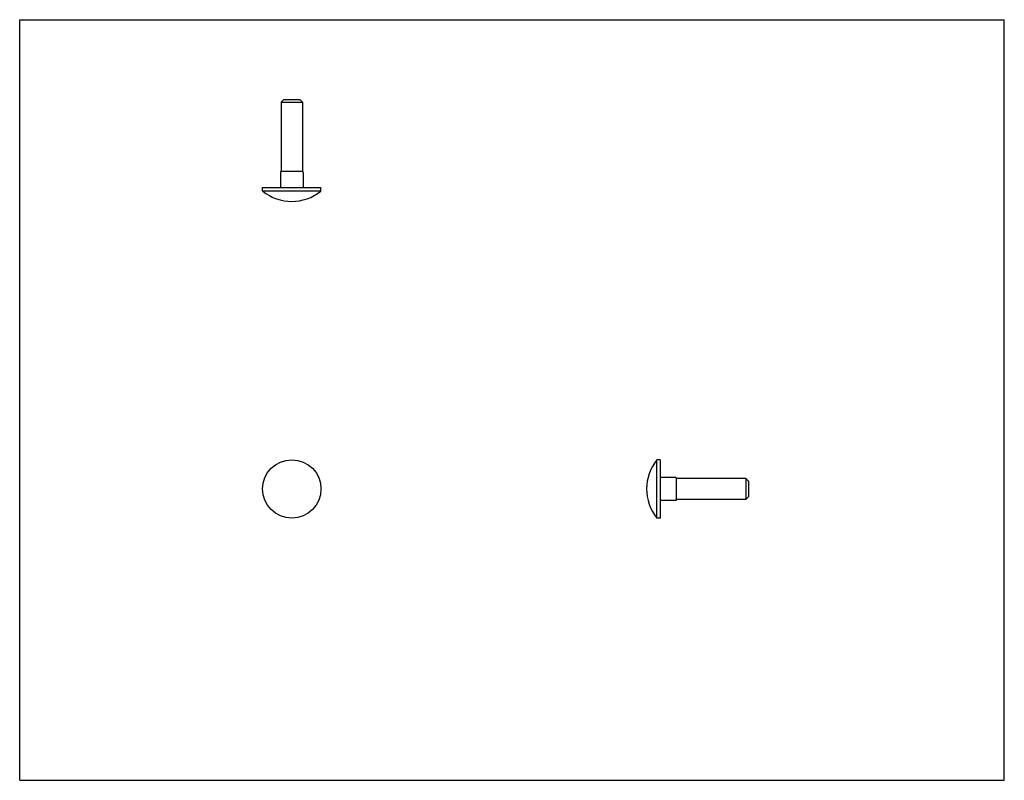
# Model space of a CAD drawing. Header units: inches. Extents: x 0 to 11, y 0 to 8.5.
import ezdxf

# ---------------------------------------------------------------- set-up
doc = ezdxf.new("R2010")
doc.units = ezdxf.units.IN
doc.header["$LTSCALE"] = 0.605
doc.header["$MEASUREMENT"] = 0
doc.layers.get('0').update_dxf_attribs({"linetype": 'CONTINUOUS'})

msp = doc.modelspace()

# ---------------------------------------------------------------- linework, layer by layer
at = {"color": 7, "linetype": 'CONTINUOUS'}
for p, q in [((0, 0), (0, 8.5)), ((0, 8.5), (11, 8.5)), ((11, 0), (11, 8.5)), ((2.952, 7.607), (2.922, 7.577)), ((2.952, 7.607), (3.128, 7.607)), ((3.128, 7.607), (3.158, 7.577)), ((2.922, 7.577), (2.922, 6.804)), ((2.922, 7.577), (3.158, 7.577)), ((3.158, 7.577), (3.158, 6.804)), ((2.914, 6.799), (2.913, 6.798)), ((2.913, 6.798), (2.913, 6.797)), ((2.913, 6.794), (2.913, 6.623)), ((2.915, 6.801), (2.914, 6.799)), ((2.916, 6.802), (2.915, 6.801)), ((2.918, 6.803), (2.916, 6.802)), ((2.919, 6.803), (2.918, 6.803)), ((2.921, 6.804), (2.919, 6.803)), ((2.922, 6.804), (2.921, 6.804)), ((3.158, 6.804), (2.922, 6.804)), ((3.16, 6.804), (3.158, 6.804)), ((3.161, 6.803), (3.16, 6.804)), ((3.163, 6.803), (3.161, 6.803)), ((3.164, 6.802), (3.163, 6.803)), ((3.165, 6.801), (3.164, 6.802)), ((3.166, 6.799), (3.165, 6.801)), ((3.167, 6.798), (3.166, 6.799)), ((3.167, 6.797), (3.167, 6.798)), ((3.168, 6.795), (3.167, 6.797)), ((3.168, 6.794), (3.168, 6.795)), ((3.168, 6.794), (3.168, 6.623)), ((2.714, 6.623), (3.366, 6.623)), ((2.714, 6.583), (2.714, 6.623)), ((3.366, 6.583), (3.366, 6.623)), ((3.366, 6.583), (2.714, 6.583)), ((7.118, 2.93), (7.118, 3.581)), ((7.157, 3.581), (7.118, 3.581)), ((7.157, 3.581), (7.157, 2.93)), ((7.329, 3.383), (7.157, 3.383)), ((7.333, 3.382), (7.331, 3.383)), ((7.334, 3.381), (7.333, 3.382)), ((7.335, 3.38), (7.334, 3.381)), ((7.336, 3.379), (7.335, 3.38)), ((7.337, 3.378), (7.336, 3.379)), ((7.338, 3.377), (7.337, 3.378)), ((7.338, 3.375), (7.338, 3.377)), ((7.338, 3.374), (7.338, 3.375)), ((7.338, 3.137), (7.338, 3.374)), ((8.112, 3.374), (7.338, 3.374)), ((8.142, 3.344), (8.112, 3.374)), ((8.112, 3.374), (8.112, 3.137)), ((8.142, 3.344), (8.142, 3.167)), ((7.329, 3.128), (7.157, 3.128)), ((7.329, 3.128), (7.33, 3.128)), ((7.33, 3.128), (7.331, 3.128)), ((7.331, 3.128), (7.333, 3.129)), ((7.333, 3.129), (7.334, 3.13)), ((7.334, 3.13), (7.335, 3.131)), ((7.335, 3.131), (7.336, 3.132)), ((7.336, 3.132), (7.337, 3.133)), ((7.337, 3.133), (7.338, 3.135)), ((7.338, 3.136), (7.338, 3.137)), ((8.112, 3.137), (7.338, 3.137)), ((7.338, 3.135), (7.338, 3.136)), ((8.142, 3.167), (8.112, 3.137)), ((7.157, 2.93), (7.118, 2.93)), ((0, 0), (11, 0))]:
    msp.add_line(p, q, dxfattribs=at)
for points in [[(2.913, 6.797), (2.913, 6.795), (2.913, 6.794)], [(7.331, 3.383), (7.33, 3.383), (7.329, 3.383)]]:
    msp.add_lwpolyline(points, dxfattribs=at)
msp.add_circle((3.04, 3.256), 0.326, dxfattribs=at)
for centre, radius, start, end in [((2.922, 6.794), 0.00984, 90, 180), ((3.158, 6.794), 0.00984, 0, 90), ((3.04, 6.995), 0.525, 231.7088, 308.2912), ((7.529, 3.256), 0.525, 141.6205, 218.3795), ((7.329, 3.373), 0.00984, 0, 90), ((7.329, 3.138), 0.00984, 270, 360)]:
    msp.add_arc(centre, radius, start, end, dxfattribs=at)

doc.saveas('drawing.dxf')
